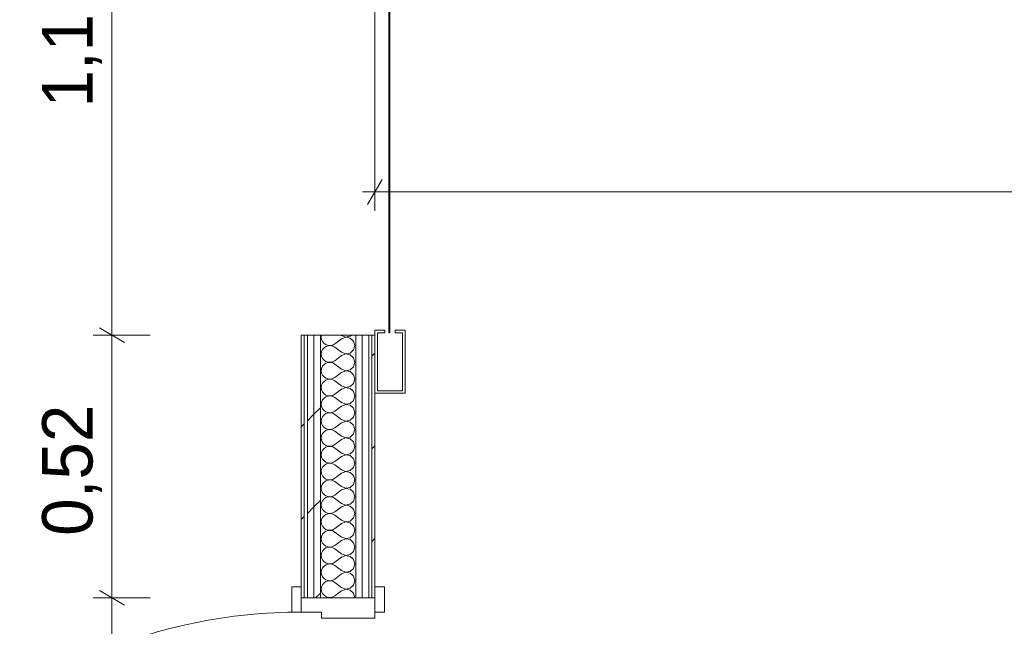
# Model space of a CAD drawing. Header units: millimetres. Extents: x -40968 to 11883, y -17757 to 4746.
# Tile 192 of 227: x 2064 to 4018, y -15974 to -14770. Entities that reach past the tile are written whole.
import ezdxf

# ---------------------------------------------------------------- set-up
doc = ezdxf.new("R2010")
doc.units = ezdxf.units.MM
doc.header["$MEASUREMENT"] = 0
doc.linetypes.add('Wipeout_Contour', pattern=[1000, 0, -1000])
for name, color, linetype in [('Nuevo_06_COT_Generals', 7, 'Continuous'), ('Nuevo_08_E_Envans secs', 7, 'Continuous'), ('Nuevo_Puertas Archicad', 7, 'Continuous')]:
    doc.layers.add(name, color=color, linetype=linetype)
for name, color, linetype, lineweight in [('Nuevo_06_COT_Generals_Pluma_Nº__1', 7, 'Continuous', 5), ('Nuevo_08_E_Envans secs_Pluma_Nº__1', 7, 'Continuous', 5), ('Nuevo_Puertas Archicad_Pluma_Nº__1', 7, 'Continuous', 5)]:
    doc.layers.add(name, color=color, linetype=linetype, lineweight=lineweight)
for name, color, linetype, lineweight, true_color in [('Nuevo_08_E_Envans secs_Pluma_Nº__102', 7, 'Continuous', 5, 0xcccccc), ('Nuevo_08_E_Envans secs_Pluma_Nº__171', 171, 'Continuous', 13, 0xaaaaff), ('Nuevo_08_E_Envans secs_Pluma_Nº__177', 7, 'Continuous', 15, 0xf7e046), ('Nuevo_Puertas Archicad_Pluma_Nº__3', 7, 'Continuous', 5, 0xa4a4a4)]:
    doc.layers.add(name, color=color, linetype=linetype, lineweight=lineweight, true_color=true_color)
doc.styles.add('Estilo_Generado_1', font='txt')
doc.dimstyles.new('Estilo_Generado__1', dxfattribs={"dimtxt": 100, "dimasz": 38, "dimexe": 0.18, "dimexo": 300, "dimgap": 0, "dimtad": 1, "dimtih": 1, "dimtoh": 1, "dimlfac": 0.001, "dimzin": 0, "dimdsep": 46, "dimtxsty": 'Estilo_Generado_1', "dimblk": 'ARROWHEAD_2', "dimblk1": 'ARROWHEAD_2', "dimblk2": 'ARROWHEAD_2', "dimcen": 0.09, "dimclrd": 7, "dimclre": 7, "dimclrt": 7, "dimadec": 0, "dimazin": 0, "dimtfac": 1, "dimtdec": 4, "dimtmove": 0, "dimatfit": 3, "dimfxl": 0, "dimtolj": 1, "dimtzin": 0, "dimarcsym": 0})
doc.dimstyles.new('Estilo_Generado__2', dxfattribs={"dimtxt": 100, "dimasz": 38, "dimexe": 0.18, "dimexo": 300, "dimgap": 0, "dimtad": 1, "dimlfac": 0.001, "dimzin": 0, "dimdsep": 46, "dimtxsty": 'Estilo_Generado_1', "dimblk": 'ARROWHEAD_2', "dimblk1": 'ARROWHEAD_2', "dimblk2": 'ARROWHEAD_2', "dimcen": 0.09, "dimclrd": 7, "dimclre": 7, "dimclrt": 7, "dimadec": 0, "dimazin": 0, "dimtfac": 1, "dimtdec": 4, "dimtmove": 0, "dimatfit": 3, "dimfxl": 0, "dimtolj": 1, "dimtzin": 0, "dimarcsym": 0})
pattern_1 = [(45, (0, 0), (-183.8478, 183.8478), [195, -65]), (45, (7e-14, 183.85), (-183.8478, 183.8478), [195, -65])]

# ---------------------------------------------------------------- blocks, each defined once
blk = doc.blocks.new('*X111')
at = {"layer": 'Nuevo_08_E_Envans secs_Pluma_Nº__102', "color": 254, "linetype": 'Continuous', "lineweight": 5, "true_color": 0xcccccc}
for p, q in [((2663.1, -15396.3), (2662.6, -15400)), ((2662.6, -15400), (2663.2, -15404.6)), ((2663.2, -15404.6), (2665.1, -15408.8)), ((2665.1, -15408.8), (2668, -15412.3)), ((2668, -15412.3), (2671.8, -15414.9)), ((2685.2, -15415.6), (2689.2, -15413.3)), ((2702.6, -15403.3), (2689.2, -15413.3)), ((2702.6, -15396.7), (2702, -15396.3)), ((2702.6, -15396.7), (2711.1, -15399.9)), ((2711.1, -15400.1), (2702.6, -15403.3)), ((2711.1, -15399.9), (2720, -15398.2)), ((2720, -15401.8), (2711.1, -15400.1)), ((2720, -15398.2), (2722.2, -15396.3)), ((2726.8, -15407.9), (2720, -15401.8)), ((2729.2, -15416.7), (2726.8, -15407.9)), ((2663.2, -15428.8), (2662.6, -15433.3)), ((2662.6, -15433.3), (2663.2, -15437.9)), ((2665.1, -15424.6), (2663.2, -15428.8)), ((2668, -15421), (2665.1, -15424.6)), ((2671.8, -15418.4), (2668, -15421)), ((2671.8, -15414.9), (2676.2, -15416.4)), ((2676.2, -15417), (2671.8, -15418.4)), ((2676.2, -15416.4), (2680.7, -15416.6)), ((2680.7, -15416.7), (2676.2, -15417)), ((2680.7, -15416.6), (2685.2, -15415.6)), ((2685.2, -15417.8), (2680.7, -15416.7)), ((2689.2, -15420), (2685.2, -15417.8)), ((2702.6, -15430), (2689.2, -15420)), ((2702.6, -15430), (2711.1, -15433.3)), ((2711.1, -15433.4), (2702.6, -15436.7)), ((2711.1, -15433.3), (2720, -15431.6)), ((2720, -15435.1), (2711.1, -15433.4)), ((2720, -15431.6), (2726.8, -15425.4)), ((2726.8, -15425.4), (2729.2, -15416.7)), ((2663.2, -15437.9), (2665.1, -15442.1)), ((2665.1, -15442.1), (2668, -15445.6)), ((2668, -15445.6), (2671.8, -15448.2)), ((2671.8, -15451.8), (2668, -15454.4)), ((2671.8, -15448.2), (2676.2, -15449.7)), ((2676.2, -15450.3), (2671.8, -15451.8)), ((2676.2, -15449.7), (2680.7, -15449.9)), ((2680.7, -15450.1), (2676.2, -15450.3)), ((2680.7, -15449.9), (2685.2, -15448.9)), ((2685.2, -15451.1), (2680.7, -15450.1)), ((2685.2, -15448.9), (2689.2, -15446.7)), ((2689.2, -15453.3), (2685.2, -15451.1)), ((2702.6, -15436.7), (2689.2, -15446.7)), ((2702.6, -15463.3), (2689.2, -15453.3)), ((2726.8, -15441.2), (2720, -15435.1)), ((2729.2, -15450), (2726.8, -15441.2)), ((2726.8, -15458.8), (2729.2, -15450)), ((2663.2, -15462.1), (2662.6, -15466.7)), ((2662.6, -15466.7), (2663.2, -15471.2)), ((2665.1, -15457.9), (2663.2, -15462.1)), ((2663.2, -15471.2), (2665.1, -15475.4)), ((2668, -15454.4), (2665.1, -15457.9)), ((2702.6, -15470), (2689.2, -15480)), ((2702.6, -15463.3), (2711.1, -15466.6)), ((2711.1, -15466.7), (2702.6, -15470)), ((2711.1, -15466.6), (2720, -15464.9)), ((2720, -15468.4), (2711.1, -15466.7)), ((2720, -15464.9), (2726.8, -15458.8)), ((2726.8, -15474.6), (2720, -15468.4)), ((2665.1, -15491.2), (2663.2, -15495.4)), ((2665.1, -15475.4), (2668, -15479)), ((2668, -15487.7), (2665.1, -15491.2)), ((2668, -15479), (2671.8, -15481.6)), ((2671.8, -15485.1), (2668, -15487.7)), ((2671.8, -15481.6), (2676.2, -15483)), ((2676.2, -15483.6), (2671.8, -15485.1)), ((2676.2, -15483), (2680.7, -15483.3)), ((2680.7, -15483.4), (2676.2, -15483.6)), ((2680.7, -15483.3), (2685.2, -15482.2)), ((2685.2, -15484.4), (2680.7, -15483.4)), ((2685.2, -15482.2), (2689.2, -15480)), ((2689.2, -15486.7), (2685.2, -15484.4)), ((2702.6, -15496.7), (2689.2, -15486.7)), ((2720, -15498.2), (2726.8, -15492.1)), ((2729.2, -15483.3), (2726.8, -15474.6)), ((2726.8, -15492.1), (2729.2, -15483.3)), ((2663.2, -15495.4), (2662.6, -15500)), ((2662.6, -15500), (2663.2, -15504.6)), ((2663.2, -15504.6), (2665.1, -15508.8)), ((2665.1, -15508.8), (2668, -15512.3)), ((2702.6, -15503.3), (2689.2, -15513.3)), ((2702.6, -15496.7), (2711.1, -15499.9)), ((2711.1, -15500.1), (2702.6, -15503.3)), ((2711.1, -15499.9), (2720, -15498.2)), ((2720, -15501.8), (2711.1, -15500.1)), ((2726.8, -15507.9), (2720, -15501.8)), ((2729.2, -15516.7), (2726.8, -15507.9)), ((2663.2, -15528.8), (2662.6, -15533.3)), ((2665.1, -15524.6), (2663.2, -15528.8)), ((2668, -15521), (2665.1, -15524.6)), ((2668, -15512.3), (2671.8, -15514.9)), ((2671.8, -15518.4), (2668, -15521)), ((2671.8, -15514.9), (2676.2, -15516.4)), ((2676.2, -15517), (2671.8, -15518.4)), ((2676.2, -15516.4), (2680.7, -15516.6)), ((2680.7, -15516.7), (2676.2, -15517)), ((2680.7, -15516.6), (2685.2, -15515.6)), ((2685.2, -15517.8), (2680.7, -15516.7)), ((2685.2, -15515.6), (2689.2, -15513.3)), ((2689.2, -15520), (2685.2, -15517.8)), ((2702.6, -15530), (2689.2, -15520)), ((2702.6, -15530), (2711.1, -15533.3)), ((2720, -15531.6), (2726.8, -15525.4)), ((2726.8, -15525.4), (2729.2, -15516.7)), ((2662.6, -15533.3), (2663.2, -15537.9)), ((2663.2, -15537.9), (2665.1, -15542.1)), ((2665.1, -15542.1), (2668, -15545.6)), ((2668, -15545.6), (2671.8, -15548.2)), ((2671.8, -15548.2), (2676.2, -15549.7)), ((2676.2, -15550.3), (2671.8, -15551.8)), ((2676.2, -15549.7), (2680.7, -15549.9)), ((2680.7, -15550.1), (2676.2, -15550.3)), ((2680.7, -15549.9), (2685.2, -15548.9)), ((2685.2, -15551.1), (2680.7, -15550.1)), ((2685.2, -15548.9), (2689.2, -15546.7)), ((2702.6, -15536.7), (2689.2, -15546.7)), ((2711.1, -15533.4), (2702.6, -15536.7)), ((2711.1, -15533.3), (2720, -15531.6)), ((2720, -15535.1), (2711.1, -15533.4)), ((2726.8, -15541.2), (2720, -15535.1)), ((2729.2, -15550), (2726.8, -15541.2)), ((2726.8, -15558.8), (2729.2, -15550)), ((2663.2, -15562.1), (2662.6, -15566.7)), ((2662.6, -15566.7), (2663.2, -15571.2)), ((2665.1, -15557.9), (2663.2, -15562.1)), ((2668, -15554.4), (2665.1, -15557.9)), ((2671.8, -15551.8), (2668, -15554.4)), ((2689.2, -15553.3), (2685.2, -15551.1)), ((2702.6, -15563.3), (2689.2, -15553.3)), ((2702.6, -15570), (2689.2, -15580)), ((2702.6, -15563.3), (2711.1, -15566.6)), ((2711.1, -15566.7), (2702.6, -15570)), ((2711.1, -15566.6), (2720, -15564.9)), ((2720, -15568.4), (2711.1, -15566.7)), ((2720, -15564.9), (2726.8, -15558.8)), ((2726.8, -15574.6), (2720, -15568.4)), ((2663.2, -15571.2), (2665.1, -15575.4)), ((2665.1, -15575.4), (2668, -15579)), ((2668, -15587.7), (2665.1, -15591.2)), ((2668, -15579), (2671.8, -15581.6)), ((2671.8, -15585.1), (2668, -15587.7)), ((2671.8, -15581.6), (2676.2, -15583)), ((2676.2, -15583.6), (2671.8, -15585.1)), ((2676.2, -15583), (2680.7, -15583.3)), ((2680.7, -15583.4), (2676.2, -15583.6)), ((2680.7, -15583.3), (2685.2, -15582.2)), ((2685.2, -15584.4), (2680.7, -15583.4)), ((2685.2, -15582.2), (2689.2, -15580)), ((2689.2, -15586.7), (2685.2, -15584.4)), ((2702.6, -15596.7), (2689.2, -15586.7)), ((2729.2, -15583.3), (2726.8, -15574.6)), ((2726.8, -15592.1), (2729.2, -15583.3)), ((2663.2, -15595.4), (2662.6, -15600)), ((2662.6, -15600), (2663.2, -15604.6)), ((2665.1, -15591.2), (2663.2, -15595.4)), ((2663.2, -15604.6), (2665.1, -15608.8)), ((2665.1, -15608.8), (2668, -15612.3)), ((2702.6, -15603.3), (2689.2, -15613.3)), ((2702.6, -15596.7), (2711.1, -15599.9)), ((2711.1, -15600.1), (2702.6, -15603.3)), ((2711.1, -15599.9), (2720, -15598.2)), ((2720, -15601.8), (2711.1, -15600.1)), ((2720, -15598.2), (2726.8, -15592.1)), ((2726.8, -15607.9), (2720, -15601.8)), ((2729.2, -15616.7), (2726.8, -15607.9)), ((2663.2, -15628.8), (2662.6, -15633.3)), ((2665.1, -15624.6), (2663.2, -15628.8)), ((2668, -15621), (2665.1, -15624.6)), ((2668, -15612.3), (2671.8, -15614.9)), ((2671.8, -15618.4), (2668, -15621)), ((2671.8, -15614.9), (2676.2, -15616.4)), ((2676.2, -15617), (2671.8, -15618.4)), ((2676.2, -15616.4), (2680.7, -15616.6)), ((2680.7, -15616.7), (2676.2, -15617)), ((2680.7, -15616.6), (2685.2, -15615.6)), ((2685.2, -15617.8), (2680.7, -15616.7)), ((2685.2, -15615.6), (2689.2, -15613.3)), ((2689.2, -15620), (2685.2, -15617.8)), ((2702.6, -15630), (2689.2, -15620)), ((2720, -15631.6), (2726.8, -15625.4)), ((2726.8, -15625.4), (2729.2, -15616.7)), ((2662.6, -15633.3), (2663.2, -15637.9)), ((2663.2, -15637.9), (2665.1, -15642.1)), ((2665.1, -15642.1), (2668, -15645.6)), ((2668, -15645.6), (2671.8, -15648.2)), ((2671.8, -15648.2), (2676.2, -15649.7)), ((2685.2, -15648.9), (2689.2, -15646.7)), ((2702.6, -15636.7), (2689.2, -15646.7)), ((2702.6, -15630), (2711.1, -15633.3)), ((2711.1, -15633.4), (2702.6, -15636.7)), ((2711.1, -15633.3), (2720, -15631.6)), ((2720, -15635.1), (2711.1, -15633.4)), ((2726.8, -15641.2), (2720, -15635.1)), ((2729.2, -15650), (2726.8, -15641.2)), ((2663.2, -15662.1), (2662.6, -15666.7)), ((2662.6, -15666.7), (2663.2, -15671.2)), ((2665.1, -15657.9), (2663.2, -15662.1)), ((2668, -15654.4), (2665.1, -15657.9)), ((2671.8, -15651.8), (2668, -15654.4)), ((2676.2, -15650.3), (2671.8, -15651.8)), ((2676.2, -15649.7), (2680.7, -15649.9)), ((2680.7, -15650.1), (2676.2, -15650.3)), ((2680.7, -15649.9), (2685.2, -15648.9)), ((2685.2, -15651.1), (2680.7, -15650.1)), ((2689.2, -15653.3), (2685.2, -15651.1)), ((2702.6, -15663.3), (2689.2, -15653.3)), ((2702.6, -15663.3), (2711.1, -15666.6)), ((2711.1, -15666.7), (2702.6, -15670)), ((2711.1, -15666.6), (2720, -15664.9)), ((2720, -15668.4), (2711.1, -15666.7)), ((2720, -15664.9), (2726.8, -15658.8)), ((2726.8, -15658.8), (2729.2, -15650)), ((2663.2, -15671.2), (2665.1, -15675.4)), ((2665.1, -15675.4), (2668, -15679)), ((2668, -15687.7), (2665.1, -15691.2)), ((2668, -15679), (2671.8, -15681.6)), ((2671.8, -15685.1), (2668, -15687.7)), ((2671.8, -15681.6), (2676.2, -15683)), ((2676.2, -15683.6), (2671.8, -15685.1)), ((2676.2, -15683), (2680.7, -15683.3)), ((2680.7, -15683.4), (2676.2, -15683.6)), ((2680.7, -15683.3), (2685.2, -15682.2)), ((2685.2, -15684.4), (2680.7, -15683.4)), ((2685.2, -15682.2), (2689.2, -15680)), ((2689.2, -15686.7), (2685.2, -15684.4)), ((2702.6, -15670), (2689.2, -15680)), ((2702.6, -15696.7), (2689.2, -15686.7)), ((2726.8, -15674.6), (2720, -15668.4)), ((2729.2, -15683.3), (2726.8, -15674.6)), ((2726.8, -15692.1), (2729.2, -15683.3)), ((2663.2, -15695.4), (2662.6, -15700)), ((2662.6, -15700), (2663.2, -15704.6)), ((2665.1, -15691.2), (2663.2, -15695.4)), ((2663.2, -15704.6), (2665.1, -15708.8)), ((2702.6, -15703.3), (2689.2, -15713.3)), ((2702.6, -15696.7), (2711.1, -15699.9)), ((2711.1, -15700.1), (2702.6, -15703.3)), ((2711.1, -15699.9), (2720, -15698.2)), ((2720, -15701.8), (2711.1, -15700.1)), ((2720, -15698.2), (2726.8, -15692.1)), ((2726.8, -15707.9), (2720, -15701.8)), ((2665.1, -15724.6), (2663.2, -15728.8)), ((2665.1, -15708.8), (2668, -15712.3)), ((2668, -15721), (2665.1, -15724.6)), ((2668, -15712.3), (2671.8, -15714.9)), ((2671.8, -15718.4), (2668, -15721)), ((2671.8, -15714.9), (2676.2, -15716.4)), ((2676.2, -15717), (2671.8, -15718.4)), ((2676.2, -15716.4), (2680.7, -15716.6)), ((2680.7, -15716.7), (2676.2, -15717)), ((2680.7, -15716.6), (2685.2, -15715.6)), ((2685.2, -15717.8), (2680.7, -15716.7)), ((2685.2, -15715.6), (2689.2, -15713.3)), ((2689.2, -15720), (2685.2, -15717.8)), ((2702.6, -15730), (2689.2, -15720)), ((2720, -15731.6), (2726.8, -15725.4)), ((2729.2, -15716.7), (2726.8, -15707.9)), ((2726.8, -15725.4), (2729.2, -15716.7)), ((2663.2, -15728.8), (2662.6, -15733.3)), ((2662.6, -15733.3), (2663.2, -15737.9)), ((2663.2, -15737.9), (2665.1, -15742.1)), ((2665.1, -15742.1), (2668, -15745.6)), ((2668, -15745.6), (2671.8, -15748.2)), ((2702.6, -15736.7), (2689.2, -15746.7)), ((2702.6, -15730), (2711.1, -15733.3)), ((2711.1, -15733.4), (2702.6, -15736.7)), ((2711.1, -15733.3), (2720, -15731.6)), ((2720, -15735.1), (2711.1, -15733.4)), ((2726.8, -15741.2), (2720, -15735.1)), ((2729.2, -15750), (2726.8, -15741.2)), ((2663.2, -15762.1), (2662.6, -15766.7)), ((2665.1, -15757.9), (2663.2, -15762.1)), ((2668, -15754.4), (2665.1, -15757.9)), ((2671.8, -15751.8), (2668, -15754.4)), ((2671.8, -15748.2), (2676.2, -15749.7)), ((2676.2, -15750.3), (2671.8, -15751.8)), ((2676.2, -15749.7), (2680.7, -15749.9)), ((2680.7, -15750.1), (2676.2, -15750.3)), ((2680.7, -15749.9), (2685.2, -15748.9)), ((2685.2, -15751.1), (2680.7, -15750.1)), ((2685.2, -15748.9), (2689.2, -15746.7)), ((2689.2, -15753.3), (2685.2, -15751.1)), ((2702.6, -15763.3), (2689.2, -15753.3)), ((2702.6, -15763.3), (2711.1, -15766.6)), ((2711.1, -15766.6), (2720, -15764.9)), ((2720, -15764.9), (2726.8, -15758.8)), ((2726.8, -15758.8), (2729.2, -15750)), ((2662.6, -15766.7), (2663.2, -15771.2)), ((2663.2, -15771.2), (2665.1, -15775.4)), ((2665.1, -15775.4), (2668, -15779)), ((2668, -15779), (2671.8, -15781.6)), ((2671.8, -15785.1), (2668, -15787.7)), ((2671.8, -15781.6), (2676.2, -15783)), ((2676.2, -15783.6), (2671.8, -15785.1)), ((2676.2, -15783), (2680.7, -15783.3)), ((2680.7, -15783.4), (2676.2, -15783.6)), ((2680.7, -15783.3), (2685.2, -15782.2)), ((2685.2, -15784.4), (2680.7, -15783.4)), ((2685.2, -15782.2), (2689.2, -15780)), ((2689.2, -15786.7), (2685.2, -15784.4)), ((2702.6, -15770), (2689.2, -15780)), ((2711.1, -15766.7), (2702.6, -15770)), ((2720, -15768.4), (2711.1, -15766.7)), ((2726.8, -15774.6), (2720, -15768.4)), ((2729.2, -15783.3), (2726.8, -15774.6)), ((2726.8, -15792.1), (2729.2, -15783.3)), ((2663.2, -15795.4), (2662.6, -15800)), ((2662.6, -15800), (2663.2, -15804.6)), ((2665.1, -15791.2), (2663.2, -15795.4)), ((2663.2, -15804.6), (2665.1, -15808.8)), ((2668, -15787.7), (2665.1, -15791.2)), ((2702.6, -15796.7), (2689.2, -15786.7)), ((2702.6, -15803.3), (2689.2, -15813.3)), ((2702.6, -15796.7), (2711.1, -15799.9)), ((2711.1, -15800.1), (2702.6, -15803.3)), ((2711.1, -15799.9), (2720, -15798.2)), ((2720, -15801.8), (2711.1, -15800.1)), ((2720, -15798.2), (2726.8, -15792.1)), ((2726.8, -15807.9), (2720, -15801.8)), ((2665.1, -15824.6), (2663.2, -15828.8)), ((2665.1, -15808.8), (2668, -15812.3)), ((2668, -15821), (2665.1, -15824.6)), ((2668, -15812.3), (2671.8, -15814.9)), ((2671.8, -15818.4), (2668, -15821)), ((2671.8, -15814.9), (2676.2, -15816.4)), ((2676.2, -15817), (2671.8, -15818.4)), ((2676.2, -15816.4), (2680.7, -15816.6)), ((2680.7, -15816.7), (2676.2, -15817)), ((2680.7, -15816.6), (2685.2, -15815.6)), ((2685.2, -15817.8), (2680.7, -15816.7)), ((2685.2, -15815.6), (2689.2, -15813.3)), ((2689.2, -15820), (2685.2, -15817.8)), ((2702.6, -15830), (2689.2, -15820)), ((2729.2, -15816.7), (2726.8, -15807.9)), ((2726.8, -15825.4), (2729.2, -15816.7)), ((2663.2, -15828.8), (2662.6, -15833.3)), ((2662.6, -15833.3), (2663.2, -15837.9)), ((2663.2, -15837.9), (2665.1, -15842.1)), ((2665.1, -15842.1), (2668, -15845.6)), ((2702.6, -15836.7), (2689.2, -15846.7)), ((2702.6, -15830), (2711.1, -15833.3)), ((2711.1, -15833.4), (2702.6, -15836.7)), ((2711.1, -15833.3), (2720, -15831.6)), ((2720, -15835.1), (2711.1, -15833.4)), ((2720, -15831.6), (2726.8, -15825.4)), ((2726.8, -15841.2), (2720, -15835.1)), ((2729.2, -15850), (2726.8, -15841.2)), ((2663.2, -15862.1), (2662.6, -15866.7)), ((2665.1, -15857.9), (2663.2, -15862.1)), ((2668, -15854.4), (2665.1, -15857.9)), ((2668, -15845.6), (2671.8, -15848.2)), ((2671.8, -15851.8), (2668, -15854.4)), ((2671.8, -15848.2), (2676.2, -15849.7)), ((2676.2, -15850.3), (2671.8, -15851.8)), ((2676.2, -15849.7), (2680.7, -15849.9)), ((2680.7, -15850.1), (2676.2, -15850.3)), ((2680.7, -15849.9), (2685.2, -15848.9)), ((2685.2, -15851.1), (2680.7, -15850.1)), ((2685.2, -15848.9), (2689.2, -15846.7)), ((2689.2, -15853.3), (2685.2, -15851.1)), ((2702.6, -15863.3), (2689.2, -15853.3)), ((2702.6, -15863.3), (2711.1, -15866.6)), ((2720, -15864.9), (2726.8, -15858.8)), ((2726.8, -15858.8), (2729.2, -15850)), ((2662.6, -15866.7), (2663.2, -15871.2)), ((2663.2, -15871.2), (2665.1, -15875.4)), ((2665.1, -15875.4), (2668, -15879)), ((2668, -15879), (2671.8, -15881.6)), ((2671.8, -15881.6), (2676.2, -15883)), ((2676.2, -15883), (2680.7, -15883.3)), ((2680.7, -15883.3), (2685.2, -15882.2)), ((2685.2, -15882.2), (2689.2, -15880)), ((2702.6, -15870), (2689.2, -15880)), ((2711.1, -15866.7), (2702.6, -15870)), ((2711.1, -15866.6), (2720, -15864.9)), ((2720, -15868.4), (2711.1, -15866.7)), ((2726.8, -15874.6), (2720, -15868.4)), ((2729.2, -15883.3), (2726.8, -15874.6)), ((2663.2, -15895.4), (2662.6, -15900)), ((2662.6, -15900), (2663.2, -15904.6)), ((2665.1, -15891.2), (2663.2, -15895.4)), ((2668, -15887.7), (2665.1, -15891.2)), ((2671.8, -15885.1), (2668, -15887.7)), ((2676.2, -15883.6), (2671.8, -15885.1)), ((2680.7, -15883.4), (2676.2, -15883.6)), ((2685.2, -15884.4), (2680.7, -15883.4)), ((2689.2, -15886.7), (2685.2, -15884.4)), ((2702.6, -15896.7), (2689.2, -15886.7)), ((2702.6, -15896.7), (2711.1, -15899.9)), ((2711.1, -15900.1), (2702.6, -15903.3)), ((2711.1, -15899.9), (2720, -15898.2)), ((2720, -15901.8), (2711.1, -15900.1)), ((2720, -15898.2), (2726.8, -15892.1)), ((2726.8, -15907.9), (2720, -15901.8)), ((2726.8, -15892.1), (2729.2, -15883.3)), ((2663.2, -15904.6), (2665.1, -15908.8)), ((2665.1, -15908.8), (2668, -15912.3)), ((2668, -15912.3), (2671.8, -15914.9)), ((2671.8, -15914.9), (2676.2, -15916.4)), ((2676.2, -15917), (2674.6, -15917.5)), ((2676.2, -15916.4), (2680.7, -15916.6)), ((2680.7, -15916.7), (2676.2, -15917)), ((2680.7, -15916.6), (2685.2, -15915.6)), ((2683.9, -15917.5), (2680.7, -15916.7)), ((2685.2, -15915.6), (2689.2, -15913.3)), ((2702.6, -15903.3), (2689.2, -15913.3)), ((2729.2, -15916.7), (2726.8, -15907.9)), ((2729, -15917.5), (2729.2, -15916.7))]:
    blk.add_line(p, q, dxfattribs=at)
blk = doc.blocks.new('Puerta 27_7')
at = {"layer": 'Nuevo_Puertas Archicad_Pluma_Nº__1', "color": 7, "linetype": 'Continuous', "lineweight": 5}
for p, q in [((482, 0), (482, 1044)), ((482, 1044), (522, 1044)), ((522, 1044), (522, 0)), ((-572, 0), (-572, 19)), ((-572, 19), (-522, 19)), ((-522, 0), (-572, 0)), ((-550, 0), (-572, 0)), ((-550, 0), (-572, 0)), ((-522, 0), (-550, 0)), ((-550, 0), (-550, -146)), ((-550, 0), (-550, -6)), ((-550, 0), (-550, -6)), ((-522, 19), (-522, 0)), ((-522, -40), (-522, 0)), ((522, 0), (482, 0)), ((522, 19), (572, 19)), ((522, 0), (522, 19)), ((572, 0), (522, 0)), ((550, 0), (522, 0)), ((522, 0), (522, -40)), ((550, -146), (550, 0)), ((550, 0), (550, -6)), ((550, 0), (550, -6)), ((550, 0), (572, 0)), ((550, 0), (572, 0)), ((572, 19), (572, 0)), ((-550, -6), (-550, -12)), ((-550, -6), (-550, -12)), ((-550, -12), (-550, -25)), ((-550, -12), (-550, -25)), ((550, -6), (550, -12)), ((550, -6), (550, -12)), ((550, -12), (550, -25)), ((550, -12), (550, -25)), ((-550, -25), (-550, -38)), ((-550, -25), (-550, -38)), ((-550, -38), (-550, -108)), ((-550, -38), (-550, -108)), ((550, -25), (550, -38)), ((550, -25), (550, -38)), ((550, -38), (550, -108)), ((550, -38), (550, -108)), ((-510, -40), (-522, -40)), ((-510, -146), (-510, -40)), ((522, -40), (510, -40)), ((510, -40), (510, -146)), ((-550, -108), (-550, -121)), ((-550, -108), (-550, -121)), ((550, -108), (550, -121)), ((550, -108), (550, -121)), ((-550, -121), (-550, -134)), ((-550, -121), (-550, -134)), ((-550, -134), (-550, -140)), ((-550, -134), (-550, -140)), ((550, -121), (550, -134)), ((550, -121), (550, -134)), ((550, -134), (550, -140)), ((550, -134), (550, -140)), ((-572, -165), (-572, -146)), ((-572, -146), (-522, -146)), ((-550, -146), (-572, -146)), ((-550, -146), (-572, -146)), ((-550, -140), (-550, -146)), ((-550, -140), (-550, -146)), ((-550, -146), (-510, -146)), ((-522, -146), (-522, -165)), ((510, -146), (550, -146)), ((522, -146), (572, -146)), ((522, -165), (522, -146)), ((550, -140), (550, -146)), ((550, -140), (550, -146)), ((550, -146), (572, -146)), ((550, -146), (572, -146)), ((572, -146), (572, -165)), ((-522, -165), (-572, -165)), ((572, -165), (522, -165))]:
    blk.add_line(p, q, dxfattribs=at)
at = {"layer": 'Nuevo_Puertas Archicad_Pluma_Nº__3', "color": 253, "linetype": 'Continuous', "lineweight": 5, "true_color": 0xa4a4a4}
blk.add_arc((522, 0), 1044, 90, 180, dxfattribs=at)
blk = doc.blocks.new('Puerta Rápida Enrrollable 27_2')
at = {"layer": 'Nuevo_Puertas Archicad', "linetype": 'Continuous', "lineweight": 0, "true_color": 0xffffff}
h = blk.add_hatch(dxfattribs=at)
h.set_pattern_fill('Hormigón_en_Masa_0001', style=0, pattern_type=2)
h.set_pattern_definition([(0, (0, 0), (0, 779.4), [48.75, -401.25]), (0, (225, 389.7), (0, 779.4), [48.75, -401.25]), (60, (0, 0), (-675, 389.7), [48.75, -401.25]), (60, (450, 0), (-675, 389.7), [48.75, -401.25]), (120, (48.75, 0), (675, 389.7), [48.75, -401.25]), (120, (498.75, 0), (675, 389.7), [48.75, -401.25]), (0, (0, 75), (0, 150), [0, -150, 0, -225]), (45, (75, 75), (-106.066, 106.066), [0, -112.5, 0, -187.5])])
h.paths.add_polyline_path([(-545, 176), (-545, 174), (545, 174), (545, 176)])
at = {"layer": 'Nuevo_Puertas Archicad_Pluma_Nº__1', "color": 7, "linetype": 'Continuous', "lineweight": 5}
for p, q in [((665, 501), (695, 531)), ((695, 531), (785, 531)), ((785, 531), (815, 501)), ((665, 146), (665, 501)), ((815, 501), (815, 146)), ((-540, 206), (-665, 206)), ((-665, 206), (-665, 146)), ((-660, 151), (-660, 201)), ((-660, 201), (-545, 201)), ((-545, 201), (-545, 186)), ((-540, 186), (-540, 206)), ((540, 186), (540, 206)), ((540, 206), (665, 206)), ((660, 201), (545, 201)), ((545, 201), (545, 186)), ((660, 151), (660, 201)), ((665, 206), (665, 146)), ((-545, 186), (-540, 186)), ((-545, 176), (545, 176)), ((-545, 174), (-545, 176)), ((545, 186), (540, 186)), ((545, 176), (545, 174)), ((545, 174), (-545, 174)), ((-540, 166), (-545, 166)), ((-545, 166), (-545, 151)), ((-540, 146), (-540, 166)), ((540, 166), (545, 166)), ((540, 146), (540, 166)), ((545, 166), (545, 151)), ((-665, 146), (-540, 146)), ((-545, 151), (-660, 151)), ((-550, 140), (-550, 146)), ((-550, 134), (-550, 140)), ((665, 146), (540, 146)), ((545, 151), (660, 151)), ((550, 140), (550, 146)), ((550, 134), (550, 140)), ((815, 146), (665, 146)), ((-550, 121), (-550, 134)), ((-550, 108), (-550, 121)), ((550, 121), (550, 134)), ((550, 108), (550, 121)), ((-550, 38), (-550, 108)), ((550, 38), (550, 108)), ((-550, 25), (-550, 38)), ((-550, 12), (-550, 25)), ((550, 25), (550, 38)), ((550, 12), (550, 25)), ((-550, 6), (-550, 12)), ((-550, 0), (-550, 6)), ((550, 6), (550, 12)), ((550, 0), (550, 6))]:
    blk.add_line(p, q, dxfattribs=at)
blk = doc.blocks.new('Muro_74_1', base_point=(2622.9, -17277))
at = {"color": 254, "linetype": 'Wipeout_Contour', "lineweight": 0, "ltscale": 63597.47314}
blk.add_wipeout([(2762.9, -15396.3), (2762.9, -15917.5), (2768.9, -15917.5), (2768.9, -15396.3)], dxfattribs=at).dxf.layer = 'Nuevo_08_E_Envans secs'
at = {"layer": 'Nuevo_08_E_Envans secs_Pluma_Nº__171', "linetype": 'Continuous', "lineweight": 13, "true_color": 0xaaaaff}
h = blk.add_hatch(dxfattribs=at)
h.set_pattern_fill('Panellat_HPL_0001', color=161, style=0, pattern_type=2)
h.set_pattern_definition(pattern_1)
h.paths.add_polyline_path([(2762.9, -15396.3), (2762.9, -15917.5), (2768.9, -15917.5), (2768.9, -15396.3)])
at = {"layer": 'Nuevo_08_E_Envans secs_Pluma_Nº__1', "color": 7, "linetype": 'Continuous', "lineweight": 5}
blk.add_line((2768.9, -15917.5), (2768.9, -15895.5), dxfattribs=at)
at = {"layer": 'Nuevo_08_E_Envans secs_Pluma_Nº__1', "color": 7, "linetype": 'Continuous', "lineweight": 5, "flags": 128}
blk.add_lwpolyline([(2768.9, -15917.5), (2768.9, -15396.3)], dxfattribs=at)
at = {"color": 254, "linetype": 'Wipeout_Contour', "lineweight": 0, "ltscale": 63586.718005}
blk.add_wipeout([(2743.9, -15917.5), (2756.9, -15917.5), (2756.9, -15396.3), (2743.9, -15396.3)], dxfattribs=at).dxf.layer = 'Nuevo_08_E_Envans secs'
at = {"layer": 'Nuevo_08_E_Envans secs_Pluma_Nº__177', "linetype": 'Continuous', "lineweight": 15, "true_color": 0xf7e046}
h = blk.add_hatch(dxfattribs=at)
h.set_pattern_fill('Panellat_HPL_0001', color=53, style=0, pattern_type=2)
h.set_pattern_definition(pattern_1)
h.paths.add_polyline_path([(2743.9, -15917.5), (2756.9, -15917.5), (2756.9, -15396.3), (2743.9, -15396.3)])
at = {"layer": 'Nuevo_08_E_Envans secs_Pluma_Nº__1', "color": 7, "linetype": 'Continuous', "lineweight": 5}
for p, q in [((2756.9, -15917.5), (2756.9, -15396.3)), ((2756.9, -15396.3), (2762.9, -15396.3)), ((2762.9, -15917.5), (2762.9, -15396.3)), ((2762.9, -15396.3), (2768.9, -15396.3)), ((2756.9, -15917.5), (2762.9, -15917.5)), ((2762.9, -15917.5), (2768.9, -15917.5))]:
    blk.add_line(p, q, dxfattribs=at)
at = {"color": 254, "linetype": 'Wipeout_Contour', "lineweight": 0, "ltscale": 63577.739324}
blk.add_wipeout([(2730.9, -15917.5), (2743.9, -15917.5), (2743.9, -15396.3), (2730.9, -15396.3)], dxfattribs=at).dxf.layer = 'Nuevo_08_E_Envans secs'
at = {"layer": 'Nuevo_08_E_Envans secs_Pluma_Nº__177', "linetype": 'Continuous', "lineweight": 15, "true_color": 0xf7e046}
h = blk.add_hatch(dxfattribs=at)
h.set_pattern_fill('Panellat_HPL_0001', color=53, style=0, pattern_type=2)
h.set_pattern_definition(pattern_1)
h.paths.add_polyline_path([(2730.9, -15917.5), (2743.9, -15917.5), (2743.9, -15396.3), (2730.9, -15396.3)])
at = {"layer": 'Nuevo_08_E_Envans secs_Pluma_Nº__1', "color": 7, "linetype": 'Continuous', "lineweight": 5}
for p, q in [((2730.9, -15917.5), (2730.9, -15396.3)), ((2730.9, -15396.3), (2743.9, -15396.3)), ((2743.9, -15917.5), (2743.9, -15396.3)), ((2743.9, -15396.3), (2756.9, -15396.3)), ((2730.9, -15917.5), (2743.9, -15917.5)), ((2743.9, -15917.5), (2756.9, -15917.5))]:
    blk.add_line(p, q, dxfattribs=at)
at = {"layer": 'Nuevo_08_E_Envans secs', "color": 7, "lineweight": 20}
blk.add_blockref('*X111', (0, 0), dxfattribs=at)
at = {"color": 254, "linetype": 'Wipeout_Contour', "lineweight": 0, "ltscale": 63521.387749}
blk.add_wipeout([(2647.9, -15917.5), (2660.9, -15917.5), (2660.9, -15396.3), (2647.9, -15396.3)], dxfattribs=at).dxf.layer = 'Nuevo_08_E_Envans secs'
at = {"layer": 'Nuevo_08_E_Envans secs_Pluma_Nº__177', "linetype": 'Continuous', "lineweight": 15, "true_color": 0xf7e046}
h = blk.add_hatch(dxfattribs=at)
h.set_pattern_fill('Panellat_HPL_0001', color=53, style=0, pattern_type=2)
h.set_pattern_definition(pattern_1)
h.paths.add_polyline_path([(2647.9, -15917.5), (2660.9, -15917.5), (2660.9, -15396.3), (2647.9, -15396.3)])
at = {"layer": 'Nuevo_08_E_Envans secs_Pluma_Nº__1', "color": 7, "linetype": 'Continuous', "lineweight": 5}
for p, q in [((2660.9, -15917.5), (2660.9, -15396.3)), ((2660.9, -15396.3), (2730.9, -15396.3)), ((2660.9, -15917.5), (2730.9, -15917.5))]:
    blk.add_line(p, q, dxfattribs=at)
at = {"color": 254, "linetype": 'Wipeout_Contour', "lineweight": 0, "ltscale": 63512.714289}
blk.add_wipeout([(2634.9, -15917.5), (2647.9, -15917.5), (2647.9, -15396.3), (2634.9, -15396.3)], dxfattribs=at).dxf.layer = 'Nuevo_08_E_Envans secs'
at = {"layer": 'Nuevo_08_E_Envans secs_Pluma_Nº__177', "linetype": 'Continuous', "lineweight": 15, "true_color": 0xf7e046}
h = blk.add_hatch(dxfattribs=at)
h.set_pattern_fill('Panellat_HPL_0001', color=53, style=0, pattern_type=2)
h.set_pattern_definition(pattern_1)
h.paths.add_polyline_path([(2634.9, -15917.5), (2647.9, -15917.5), (2647.9, -15396.3), (2634.9, -15396.3)])
at = {"layer": 'Nuevo_08_E_Envans secs_Pluma_Nº__1', "color": 7, "linetype": 'Continuous', "lineweight": 5}
for p, q in [((2647.9, -15917.5), (2647.9, -15396.3)), ((2647.9, -15396.3), (2660.9, -15396.3)), ((2647.9, -15917.5), (2660.9, -15917.5))]:
    blk.add_line(p, q, dxfattribs=at)
at = {"color": 254, "linetype": 'Wipeout_Contour', "lineweight": 0, "ltscale": 63502.422866}
blk.add_wipeout([(2622.9, -15917.5), (2628.9, -15917.5), (2628.9, -15396.3), (2622.9, -15396.3)], dxfattribs=at).dxf.layer = 'Nuevo_08_E_Envans secs'
at = {"layer": 'Nuevo_08_E_Envans secs_Pluma_Nº__171', "linetype": 'Continuous', "lineweight": 13, "true_color": 0xaaaaff}
h = blk.add_hatch(dxfattribs=at)
h.set_pattern_fill('Panellat_HPL_0001', color=161, style=0, pattern_type=2)
h.set_pattern_definition(pattern_1)
h.paths.add_polyline_path([(2622.9, -15917.5), (2628.9, -15917.5), (2628.9, -15396.3), (2622.9, -15396.3)])
at = {"layer": 'Nuevo_08_E_Envans secs_Pluma_Nº__1', "color": 7, "linetype": 'Continuous', "lineweight": 5}
for p, q in [((2622.9, -15396.3), (2628.9, -15396.3)), ((2628.9, -15917.5), (2628.9, -15396.3)), ((2628.9, -15396.3), (2634.9, -15396.3)), ((2634.9, -15917.5), (2634.9, -15396.3)), ((2634.9, -15396.3), (2647.9, -15396.3)), ((2622.9, -15917.5), (2622.9, -15895.5)), ((2622.9, -15917.5), (2628.9, -15917.5)), ((2628.9, -15917.5), (2634.9, -15917.5)), ((2634.9, -15917.5), (2647.9, -15917.5))]:
    blk.add_line(p, q, dxfattribs=at)
at = {"layer": 'Nuevo_08_E_Envans secs_Pluma_Nº__1', "color": 7, "linetype": 'Continuous', "lineweight": 5, "flags": 128}
blk.add_lwpolyline([(2622.9, -15396.3), (2622.9, -15917.5)], dxfattribs=at)
at = {"layer": 'Nuevo_Puertas Archicad', "color": 253, "linetype": 'Continuous', "lineweight": 5, "true_color": 0xa4a4a6, "xscale": -1, "zscale": 1000}
for name, p, rotation in [('Puerta Rápida Enrrollable 27_2', (2622.9, -14846.3), 270), ('Puerta 27_7', (2622.9, -16467.5), 90)]:
    blk.add_blockref(name, p, dxfattribs=dict(at, rotation=rotation))
blk = doc.blocks.new('*D637')
at = {"layer": 'Nuevo_06_COT_Generals_Pluma_Nº__1', "color": 7, "linetype": 'Continuous', "lineweight": 5}
for p, q in [((843.9, -16424), (843.9, -16348.6)), ((2622.9, -16423.6), (2622.9, -16348.6)), ((858.3, -16361.1), (829.5, -16411.1)), ((2637.3, -16361.1), (2608.5, -16411.1)), ((843.9, -16386.1), (2622.9, -16386.1))]:
    blk.add_line(p, q, dxfattribs=at)
at = {"layer": 'Nuevo_06_COT_Generals_Pluma_Nº__1', "color": 7, "lineweight": 5, "char_height": 100, "attachment_point": 7, "style": 'Estilo_Generado_1'}
for s, insert in [('\\A1;{\\pql;\\fGotham Book|b0|i0|c0|p0;\\W1.000000;1,78}', (1596, -16366.1)), ('\\A1;{\\pql;\\fGotham Book|b0|i0|c0|p0;\\W1.000000;0,15}', (2333.7, -16366.1))]:
    blk.add_mtext(s, dxfattribs=dict(at, insert=insert))
blk = doc.blocks.new('ARROWHEAD_2')
at = {"color": 0, "linetype": 'Continuous', "lineweight": 0}
for p, q in [((-0.378, -0.655), (0.378, 0.655)), ((0, 0), (-1, 0))]:
    blk.add_line(p, q, dxfattribs=at)
blk = doc.blocks.new('*D638')
at = {"layer": 'Nuevo_06_COT_Generals_Pluma_Nº__1', "color": 7, "linetype": 'Continuous', "lineweight": 5}
for p, q in [((2622.9, -16423.6), (2622.9, -16348.6)), ((2768.9, -16423.6), (2768.9, -16348.6)), ((2637.3, -16361.1), (2608.5, -16411.1)), ((2783.3, -16361.1), (2754.5, -16411.1)), ((2622.9, -16386.1), (2768.9, -16386.1))]:
    blk.add_line(p, q, dxfattribs=at)
blk = doc.blocks.new('*D639')
at = {"layer": 'Nuevo_06_COT_Generals_Pluma_Nº__1', "color": 7, "linetype": 'Continuous', "lineweight": 5}
for p, q in [((2768.9, -16423.6), (2768.9, -16348.6)), ((5763.9, -16424), (5763.9, -16348.6)), ((2783.3, -16361.1), (2754.5, -16411.1)), ((5778.3, -16361.1), (5749.5, -16411.1)), ((2768.9, -16386.1), (5763.9, -16386.1)), ((5763.9, -16386.1), (6357.1, -16386.1))]:
    blk.add_line(p, q, dxfattribs=at)
at = {"layer": 'Nuevo_06_COT_Generals_Pluma_Nº__1', "color": 7, "lineweight": 5, "insert": (4129, -16366.1), "char_height": 100, "attachment_point": 7, "style": 'Estilo_Generado_1'}
blk.add_mtext('\\A1;{\\pql;\\fGotham Book|b0|i0|c0|p0;\\W1.000000;2,99}', dxfattribs=at)
blk = doc.blocks.new('*D641')
at = {"layer": 'Nuevo_06_COT_Generals_Pluma_Nº__1', "color": 7, "linetype": 'Continuous', "lineweight": 5}
for p, q in [((2322.9, -15917.5), (2209.8, -15917.5)), ((2222.3, -15903), (2272.3, -15931.9)), ((2247.3, -17017.5), (2247.3, -15917.5)), ((2222.3, -17003), (2272.3, -17031.9)), ((2322.9, -17017.5), (2209.8, -17017.5)), ((2247.3, -17041.9), (2247.3, -17017.5))]:
    blk.add_line(p, q, dxfattribs=at)
at = {"layer": 'Nuevo_06_COT_Generals_Pluma_Nº__1', "color": 7, "lineweight": 5, "insert": (2227.3, -16565.6), "char_height": 100, "attachment_point": 7, "rotation": 90, "style": 'Estilo_Generado_1'}
blk.add_mtext('\\A1;{\\pql;\\fGotham Book|b0|i0|c0|p0;\\W1.000000;1,1}', dxfattribs=at)
blk = doc.blocks.new('*D642')
at = {"layer": 'Nuevo_06_COT_Generals_Pluma_Nº__1', "color": 7, "linetype": 'Continuous', "lineweight": 5}
for p, q in [((2222.3, -15381.8), (2272.3, -15410.7)), ((2322.9, -15396.3), (2209.8, -15396.3)), ((2247.3, -15917.5), (2247.3, -15396.3)), ((2322.9, -15917.5), (2209.8, -15917.5)), ((2222.3, -15903), (2272.3, -15931.9))]:
    blk.add_line(p, q, dxfattribs=at)
at = {"layer": 'Nuevo_06_COT_Generals_Pluma_Nº__1', "color": 7, "lineweight": 5, "insert": (2227.3, -15794.3), "char_height": 100, "attachment_point": 7, "rotation": 90, "style": 'Estilo_Generado_1'}
blk.add_mtext('\\A1;{\\pql;\\fGotham Book|b0|i0|c0|p0;\\W1.000000;0,52}', dxfattribs=at)
blk = doc.blocks.new('*D643')
at = {"layer": 'Nuevo_06_COT_Generals_Pluma_Nº__1', "color": 7, "linetype": 'Continuous', "lineweight": 5}
for p, q in [((2322.9, -14296.3), (2209.8, -14296.3)), ((2222.3, -14281.8), (2272.3, -14310.7)), ((2247.3, -15396.3), (2247.3, -14296.3)), ((2222.3, -15381.8), (2272.3, -15410.7)), ((2322.9, -15396.3), (2209.8, -15396.3))]:
    blk.add_line(p, q, dxfattribs=at)
at = {"layer": 'Nuevo_06_COT_Generals_Pluma_Nº__1', "color": 7, "lineweight": 5, "insert": (2227.3, -14944.4), "char_height": 100, "attachment_point": 7, "rotation": 90, "style": 'Estilo_Generado_1'}
blk.add_mtext('\\A1;{\\pql;\\fGotham Book|b0|i0|c0|p0;\\W1.000000;1,1}', dxfattribs=at)
blk = doc.blocks.new('*D648')
at = {"layer": 'Nuevo_06_COT_Generals_Pluma_Nº__1', "color": 7, "linetype": 'Continuous', "lineweight": 5}
for p, q in [((2768.9, -15149.4), (2768.9, -14596.3)), ((6357.1, -15149.4), (6357.1, -15074.4)), ((2783.3, -15086.9), (2754.5, -15136.9)), ((6371.5, -15086.9), (6342.7, -15136.9)), ((2744.5, -15111.9), (2768.9, -15111.9)), ((2768.9, -15111.9), (6357.1, -15111.9))]:
    blk.add_line(p, q, dxfattribs=at)
at = {"layer": 'Nuevo_06_COT_Generals_Pluma_Nº__1', "color": 7, "lineweight": 5, "char_height": 100, "attachment_point": 7, "style": 'Estilo_Generado_1'}
for s, insert in [('\\A1;{\\pql;\\fGotham Book|b0|i0|c0|p0;\\W1.000000;3,59}', (4425.6, -15091.9)), ('\\A1;{\\pql;\\fGotham Book|b0|i0|c0|p0;\\W1.000000;0,07}', (6067.9, -15091.9))]:
    blk.add_mtext(s, dxfattribs=dict(at, insert=insert))

msp = doc.modelspace()

# ---------------------------------------------------------------- block references
at = {"layer": 'Nuevo_08_E_Envans secs', "color": 7, "lineweight": 20}
msp.add_blockref('Muro_74_1', (2622.913, -17276.976), dxfattribs=at)

# ---------------------------------------------------------------- next in the draw order: dimensions: what is measured, and where the dimension line sits
at = {"layer": 'Nuevo_06_COT_Generals', "color": 7, "linetype": 'Continuous', "lineweight": 5}
for base, p1, p2, picture, middle in [((2247.295, -14296.261), (2622.913, -15396.261), (2622.913, -14296.261), '*D643', (2177.295, -14852.982)), ((2247.295, -15396.261), (2622.913, -15917.476), (2622.913, -15396.261), '*D642', (2177.295, -15664.796)), ((2247.295, -15917.476), (2622.913, -17017.476), (2622.913, -15917.476), '*D641', (2177.295, -16474.197))]:
    dim = msp.add_linear_dim(base=base, p1=p1, p2=p2, angle=90, dimstyle='Estilo_Generado__2', dxfattribs=at)
    dim.commit()
    dim.dimension.update_dxf_attribs({"geometry": picture, "text_midpoint": middle, "dimtype": 160, "text_rotation": 90})
for base, p1, p2, picture, middle in [((6357.106, -15111.86), (2768.913, -14296.261), (6357.106, -15581.476), '*D648', (4555.082, -15041.86)), ((2622.913, -16386.145), (843.891, -16723.976), (2622.913, -14559.976), '*D637', (1725.475, -16316.145)), ((2768.913, -16386.145), (2622.913, -14559.976), (2768.913, -14559.976), '*D638', (2463.15, -16316.145)), ((5763.891, -16386.145), (2768.913, -14559.976), (5763.891, -16723.976), '*D639', (4258.475, -16316.145))]:
    dim = msp.add_linear_dim(base=base, p1=p1, p2=p2, dimstyle='Estilo_Generado__1', dxfattribs=at)
    dim.commit()
    dim.dimension.update_dxf_attribs({"geometry": picture, "text_midpoint": middle, "dimtype": 160})

doc.saveas('drawing.dxf')
